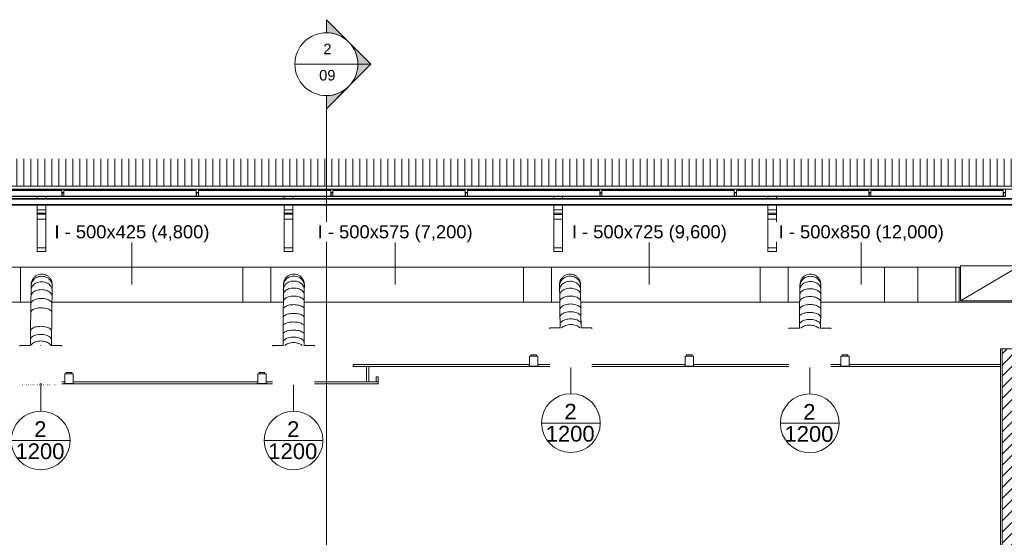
# Model space of a CAD drawing. Header units: metres. Extents: x 4.1 to 64.5, y -1.6 to 14.4.
# Tile 57 of 84: x 18.6 to 32.7, y 5.9 to 13.3. Entities that reach past the tile are written whole.
import ezdxf

# ---------------------------------------------------------------- set-up
doc = ezdxf.new("R2010")
doc.units = ezdxf.units.M
for name, color, linetype, lineweight in [('A-CLNG', 7, 'Continuous', 18), ('A-GENM', 7, 'Continuous', 18), ('A-GLAZ-CWMG', 7, 'Continuous', 18), ('A-ROOF', 7, 'Continuous', 18), ('A-ROOF-PATT', 7, 'Continuous', 18), ('A-WALL', 7, 'Continuous', 18), ('A-WALL-PATT', 7, 'Continuous', 18), ('DUTOS', 7, 'Continuous', 18), ('E-LITE-EQPM', 7, 'Continuous', 18), ('FLEXIVEIS', 7, 'Continuous', 18), ('G-ANNO-SYMB', 7, 'Continuous', 9), ('G-IMPT', 7, 'Continuous', 18), ('I-WALL', 7, 'Continuous', 18), ('M-HVAC-DUCT', 7, 'Continuous', 18), ('M-HVAC-DUCT-ANNO', 7, 'Continuous', 18)]:
    doc.layers.add(name, color=color, linetype=linetype, lineweight=lineweight)
doc.layers.add('M-HVAC-CDFF-IDEN', color=1, linetype='Continuous', lineweight=9, true_color=0xff0000)
doc.layers.add('M-HVAC-DUCT-IDEN', color=1, linetype='Continuous', lineweight=9, true_color=0xff0000)
doc.styles.add('Arial', font='arial.ttf', dxfattribs={"height": 0.15})
doc.styles.add('Arial_1', font='arial.ttf', dxfattribs={"height": 0.225})
doc.styles.add('Arial_2', font='arial.ttf', dxfattribs={"height": 0.1875})

# ---------------------------------------------------------------- blocks, each defined once
blk = doc.blocks.new('Modelos genéricos 24 - Modelos genéricos 2-6876269-Corte 4')
at = {"layer": 'A-GENM'}
for p, q in [((18.889, 10.872), (18.889, 10.886)), ((19.015, 10.886), (19.015, 10.872)), ((22.417, 10.872), (22.417, 10.886)), ((22.544, 10.886), (22.544, 10.872)), ((26.267, 10.872), (26.267, 10.886)), ((26.394, 10.886), (26.394, 10.872)), ((29.323, 10.872), (29.323, 10.886)), ((29.449, 10.886), (29.449, 10.872)), ((18.889, 10.751), (18.889, 10.779)), ((19.015, 10.779), (19.015, 10.751)), ((22.417, 10.751), (22.417, 10.779)), ((22.544, 10.779), (22.544, 10.751)), ((26.267, 10.751), (26.267, 10.779)), ((26.394, 10.779), (26.394, 10.751)), ((29.323, 10.751), (29.323, 10.779)), ((29.449, 10.779), (29.449, 10.751)), ((18.889, 10.59), (18.889, 10.658)), ((18.889, 10.59), (18.889, 10.539)), ((19.015, 10.59), (18.889, 10.59)), ((19.015, 10.658), (19.015, 10.59)), ((19.015, 10.539), (19.015, 10.59)), ((22.417, 10.59), (22.417, 10.658)), ((22.417, 10.59), (22.417, 10.539)), ((22.544, 10.59), (22.417, 10.59)), ((22.544, 10.658), (22.544, 10.59)), ((22.544, 10.539), (22.544, 10.59)), ((26.267, 10.59), (26.267, 10.658)), ((26.267, 10.59), (26.267, 10.539)), ((26.394, 10.59), (26.267, 10.59)), ((26.394, 10.658), (26.394, 10.59)), ((26.394, 10.539), (26.394, 10.59)), ((29.323, 10.59), (29.323, 10.658)), ((29.323, 10.59), (29.323, 10.539)), ((29.449, 10.59), (29.323, 10.59)), ((29.449, 10.658), (29.449, 10.59)), ((29.449, 10.539), (29.449, 10.59)), ((18.889, 10.539), (19.015, 10.539)), ((18.889, 10.525), (18.889, 10.539)), ((18.889, 10.525), (18.889, 10.454)), ((19.015, 10.525), (18.889, 10.525)), ((18.889, 10.454), (19.015, 10.454)), ((18.889, 10.045), (18.889, 10.454)), ((19.015, 10.539), (19.015, 10.525)), ((19.015, 10.454), (19.015, 10.525)), ((19.015, 10.454), (19.015, 10.045)), ((22.417, 10.539), (22.544, 10.539)), ((22.417, 10.525), (22.417, 10.539)), ((22.417, 10.525), (22.417, 10.454)), ((22.544, 10.525), (22.417, 10.525)), ((22.417, 10.454), (22.544, 10.454)), ((22.417, 10.045), (22.417, 10.454)), ((22.544, 10.539), (22.544, 10.525)), ((22.544, 10.454), (22.544, 10.525)), ((22.544, 10.454), (22.544, 10.045)), ((26.267, 10.539), (26.394, 10.539)), ((26.267, 10.524), (26.267, 10.539)), ((26.267, 10.524), (26.267, 10.454)), ((26.394, 10.524), (26.267, 10.524)), ((26.267, 10.454), (26.394, 10.454)), ((26.267, 10.045), (26.267, 10.454)), ((26.394, 10.539), (26.394, 10.524)), ((26.394, 10.454), (26.394, 10.524)), ((26.394, 10.454), (26.394, 10.045)), ((29.323, 10.539), (29.449, 10.539)), ((29.323, 10.524), (29.323, 10.539)), ((29.323, 10.524), (29.323, 10.454)), ((29.449, 10.524), (29.323, 10.524)), ((29.323, 10.454), (29.449, 10.454)), ((29.323, 10.045), (29.323, 10.454)), ((29.449, 10.539), (29.449, 10.524)), ((29.449, 10.454), (29.449, 10.524)), ((29.449, 10.454), (29.449, 10.045)), ((18.889, 10.045), (18.889, 9.995)), ((19.015, 10.045), (18.889, 10.045)), ((18.889, 9.995), (19.015, 9.995)), ((19.015, 9.995), (19.015, 10.045)), ((22.417, 10.045), (22.417, 9.995)), ((22.544, 10.045), (22.417, 10.045)), ((22.417, 9.995), (22.544, 9.995)), ((22.544, 9.995), (22.544, 10.045)), ((26.267, 10.045), (26.267, 9.995)), ((26.394, 10.045), (26.267, 10.045)), ((26.267, 9.995), (26.394, 9.995)), ((26.394, 9.995), (26.394, 10.045)), ((29.323, 10.045), (29.323, 9.995)), ((29.449, 10.045), (29.323, 10.045)), ((29.323, 9.995), (29.449, 9.995)), ((29.449, 9.995), (29.449, 10.045))]:
    blk.add_line(p, q, dxfattribs=at)
blk = doc.blocks.new('Montante retangular - U 90x35x5-8306106-Corte 4')
at = {"layer": 'A-GLAZ-CWMG'}
for p, q in [((11.559, 10.751), (34.638, 10.751)), ((34.638, 10.747), (11.559, 10.747)), ((34.638, 10.742), (11.559, 10.742)), ((34.638, 10.666), (11.559, 10.666)), ((34.638, 10.663), (11.559, 10.663)), ((34.638, 10.658), (11.559, 10.658))]:
    blk.add_line(p, q, dxfattribs=at)
blk = doc.blocks.new('Montante retangular - U 90x35x5-V12-Corte 4')
at = {"layer": 'A-GLAZ-CWMG'}
for p, q in [((17.351, 10.872), (19.242, 10.872)), ((19.242, 10.868), (17.351, 10.868)), ((19.242, 10.863), (17.351, 10.863)), ((19.272, 10.872), (21.163, 10.872)), ((21.163, 10.868), (19.272, 10.868)), ((21.163, 10.863), (19.272, 10.863)), ((21.193, 10.872), (23.084, 10.872)), ((23.084, 10.868), (21.193, 10.868)), ((23.084, 10.863), (21.193, 10.863)), ((23.114, 10.872), (25.004, 10.872)), ((25.004, 10.868), (23.114, 10.868)), ((25.004, 10.863), (23.114, 10.863)), ((25.034, 10.872), (26.925, 10.872)), ((26.925, 10.868), (25.034, 10.868)), ((26.925, 10.863), (25.034, 10.863)), ((26.955, 10.872), (28.846, 10.872)), ((28.846, 10.868), (26.955, 10.868)), ((28.846, 10.863), (26.955, 10.863)), ((28.876, 10.872), (30.767, 10.872)), ((30.767, 10.868), (28.876, 10.868)), ((30.767, 10.863), (28.876, 10.863)), ((30.797, 10.872), (32.687, 10.872)), ((32.687, 10.868), (30.797, 10.868)), ((32.687, 10.863), (30.797, 10.863)), ((19.242, 10.786), (17.351, 10.786)), ((19.242, 10.783), (17.351, 10.783)), ((19.242, 10.779), (17.351, 10.779)), ((21.163, 10.786), (19.272, 10.786)), ((21.163, 10.783), (19.272, 10.783)), ((21.163, 10.779), (19.272, 10.779)), ((23.084, 10.786), (21.193, 10.786)), ((23.084, 10.783), (21.193, 10.783)), ((23.084, 10.779), (21.193, 10.779)), ((25.004, 10.786), (23.113, 10.786)), ((25.004, 10.783), (23.114, 10.783)), ((25.004, 10.779), (23.114, 10.779)), ((26.925, 10.786), (25.034, 10.786)), ((26.925, 10.783), (25.034, 10.783)), ((26.925, 10.779), (25.034, 10.779)), ((28.846, 10.786), (26.955, 10.786)), ((28.846, 10.783), (26.955, 10.783)), ((28.846, 10.779), (26.955, 10.779)), ((30.767, 10.786), (28.876, 10.786)), ((30.767, 10.783), (28.876, 10.783)), ((30.767, 10.779), (28.876, 10.779)), ((32.687, 10.786), (30.797, 10.786)), ((32.687, 10.783), (30.797, 10.783)), ((32.687, 10.779), (30.797, 10.779))]:
    blk.add_line(p, q, dxfattribs=at)
blk = doc.blocks.new('Rectangular Mullion - 50 x 150mm-7871058-Corte 4')
at = {"layer": 'A-GLAZ-CWMG'}
for p, q in [((13.48, 10.886), (13.48, 10.838)), ((13.51, 10.838), (13.48, 10.838)), ((13.48, 10.838), (13.48, 10.778)), ((13.485, 10.783), (13.485, 10.833)), ((13.485, 10.833), (13.51, 10.833)), ((13.51, 10.838), (13.51, 10.886)), ((13.51, 10.833), (13.51, 10.838)), ((13.51, 10.783), (13.51, 10.833)), ((13.48, 10.778), (13.51, 10.778)), ((13.51, 10.783), (13.485, 10.783)), ((13.51, 10.778), (13.51, 10.783))]:
    blk.add_line(p, q, dxfattribs=at)
blk = doc.blocks.new('Light_-_LED_Recessed_fixture_-_Double_19510 - Light_-_LED_Recessed_fixture_-_Double_19510-V16-Corte 4')
at = {"layer": 'E-LITE-EQPM'}
for p, q in [((28.144, 8.495), (28.264, 8.495)), ((28.144, 8.355), (28.144, 8.495)), ((28.164, 8.515), (28.244, 8.515)), ((28.164, 8.495), (28.164, 8.515)), ((28.244, 8.495), (28.244, 8.515)), ((28.264, 8.355), (28.264, 8.495)), ((28.129, 8.355), (28.279, 8.355)), ((28.129, 8.355), (28.129, 8.35)), ((28.279, 8.35), (28.129, 8.35)), ((28.279, 8.35), (28.279, 8.355))]:
    blk.add_line(p, q, dxfattribs=at)
blk = doc.blocks.new('4 GRE - ESCOLA DE CINEMA E AUDIOVISUAL CINE REX R07_rvt-1-Corte 4')
at = {"layer": 'A-ROOF-PATT', "true_color": 0x808080}
h = blk.add_hatch(dxfattribs=at)
h.set_pattern_fill('FP_9', color=8, style=0, pattern_type=2)
h.set_pattern_definition([(90, (0, 17.473), (-0.1, 6e-18), [])])
h.paths.add_polyline_path([(25.797, 10.927), (34.462, 10.927), (34.462, 11.32), (11.756, 11.32), (11.756, 10.995), (11.559, 10.995), (11.559, 10.927), (24.656, 10.927)])
h.paths.add_polyline_path([(34.659, 10.927), (34.659, 10.939), (34.462, 10.939), (34.462, 10.927), (34.641, 10.927)])
at = {"layer": 'A-WALL-PATT', "true_color": 0x808080}
h = blk.add_hatch(dxfattribs=at)
h.set_pattern_fill('FP_1', color=8, style=0, pattern_type=2)
h.set_pattern_definition([(50, (22.374, 6.504), (0.546555, -0.047815), [0.05715, -0.62865]), (355, (22.374, 6.504), (-0.105728, 0.573166), [0.04572, -0.50292]), (100.451, (22.42, 6.5), (0.440828, 0.52535), [0.04857, -0.53427]), (46.184, (22.374, 6.656), (0.813237, -0.12613), [0.08572, -0.94297]), (96.636, (22.442, 6.646), (0.71221, 0.742287), [0.07286, -0.80141]), (351.184, (22.374, 6.656), (0.712217, 0.742274), [0.06858, -0.75438]), (21, (22.45, 6.618), (0.454846, -0.306795), [0.05715, -0.62865]), (326, (22.45, 6.618), (0.185405, 0.55256), [0.04572, -0.50292]), (71.451, (22.488, 6.593), (0.64025, 0.245763), [0.04857, -0.53427]), (37.5, (22.374, 6.504), (0.009261, 0.2536672), [0.02515, -0.47168, 0.02515, -0.48539, -0.50482]), (37.5, (22.374, 6.504), (0.009261, 0.2536672), [-1.007, 0.02515, -0.47968]), (7.5, (22.374, 6.504), (0.200456, 0.300546), [0.02515, -0.26594, 0.02515, -0.46025, -0.1924]), (7.5, (22.374, 6.504), (0.200456, 0.300546), [-0.77648, 0.02515, -0.16726]), (327.5, (22.204, 6.504), (0.4067682, -0.0171882), [0.02515, -0.16535, 0.02515, -0.56921, -0.78867]), (327.5, (22.204, 6.504), (0.4067682, -0.0171882), [-0.78486, 0.02515, -0.76352]), (317.5, (22.128, 6.504), (0.444383, 0.076279), [0.02515, -0.2225, 0.02515, -0.36957, -0.56007]), (317.5, (22.128, 6.504), (0.444383, 0.076279), [-0.64237, 0.02515, -0.53492])])
h.paths.add_polyline_path([(32.647, -1.23), (32.65, -1.23), (32.65, 8.6), (32.647, 8.6), (32.647, -0.702)])
h = blk.add_hatch(dxfattribs=at)
h.set_pattern_fill('FP_3', color=8, style=0, pattern_type=2)
h.set_pattern_definition([(45, (22.374, 6.504), (-0.0795495, 0.0795495), [])])
h.paths.add_polyline_path([(32.672, -1.23), (33.122, -1.23), (33.122, 8.6), (32.672, 8.6), (32.672, -0.702)])
at = {"layer": 'A-CLNG'}
for p, q in [((25.923, 8.38), (23.402, 8.38)), ((23.402, 8.38), (23.402, 8.35)), ((23.402, 8.35), (25.908, 8.35)), ((26.213, 8.38), (26.043, 8.38)), ((26.058, 8.35), (26.213, 8.35)), ((28.144, 8.38), (26.813, 8.38)), ((26.813, 8.35), (28.129, 8.35)), ((29.623, 8.38), (28.264, 8.38)), ((28.279, 8.35), (29.623, 8.35)), ((30.366, 8.38), (30.223, 8.38)), ((30.223, 8.35), (30.351, 8.35)), ((32.647, 8.38), (30.486, 8.38)), ((30.501, 8.35), (32.647, 8.35)), ((32.647, 8.35), (32.647, 8.38)), ((19.286, 8.13), (19.241, 8.13)), ((19.241, 8.1), (19.271, 8.1)), ((22.041, 8.13), (19.406, 8.13)), ((19.421, 8.1), (22.026, 8.1)), ((22.252, 8.13), (22.161, 8.13)), ((22.176, 8.1), (22.252, 8.1)), ((23.761, 8.13), (22.852, 8.13)), ((22.852, 8.1), (23.761, 8.1)), ((23.761, 8.1), (23.761, 8.13))]:
    blk.add_line(p, q, dxfattribs=at)
at = {"layer": 'A-ROOF'}
for p, q in [((34.67, 10.927), (11.559, 10.927)), ((11.559, 10.886), (34.67, 10.886))]:
    blk.add_line(p, q, dxfattribs=at)
at = {"layer": 'A-WALL'}
for p, q in [((33.147, 8.6), (32.647, 8.6)), ((32.647, 8.6), (32.647, -1.23)), ((32.65, -1.23), (32.65, 8.6)), ((32.672, -1.23), (32.672, 8.6))]:
    blk.add_line(p, q, dxfattribs=at)
at = {"layer": 'I-WALL'}
for p, q in [((23.596, 8.35), (23.596, 8.13)), ((23.626, 8.35), (23.596, 8.35)), ((23.626, 8.13), (23.626, 8.35)), ((23.731, 8.2), (23.731, 8.13)), ((23.761, 8.2), (23.731, 8.2)), ((23.761, 8.13), (23.761, 8.2)), ((23.596, 8.13), (23.626, 8.13)), ((23.731, 8.13), (23.761, 8.13))]:
    blk.add_line(p, q, dxfattribs=at)
at = {"layer": 'A-GENM', "lineweight": 18}
blk.add_blockref('Modelos genéricos 24 - Modelos genéricos 2-6876269-Corte 4', (0, 0), dxfattribs=at)
at = {"layer": 'A-GLAZ-CWMG', "lineweight": 18}
for name, p in [('Montante retangular - U 90x35x5-V12-Corte 4', (0, 0)), ('Rectangular Mullion - 50 x 150mm-7871058-Corte 4', (5.762, 0)), ('Rectangular Mullion - 50 x 150mm-7871058-Corte 4', (7.683, 0)), ('Rectangular Mullion - 50 x 150mm-7871058-Corte 4', (9.604, 0)), ('Rectangular Mullion - 50 x 150mm-7871058-Corte 4', (11.525, 0)), ('Rectangular Mullion - 50 x 150mm-7871058-Corte 4', (13.445, 0)), ('Rectangular Mullion - 50 x 150mm-7871058-Corte 4', (15.366, 0)), ('Rectangular Mullion - 50 x 150mm-7871058-Corte 4', (17.287, 0)), ('Rectangular Mullion - 50 x 150mm-7871058-Corte 4', (19.208, 0)), ('Montante retangular - U 90x35x5-8306106-Corte 4', (0, 0))]:
    blk.add_blockref(name, p, dxfattribs=at)
at = {"layer": 'E-LITE-EQPM', "lineweight": 18}
for p in [(-2.222, 0), (0, 0), (2.222, 0), (-8.858, -0.25), (-6.104, -0.25)]:
    blk.add_blockref('Light_-_LED_Recessed_fixture_-_Double_19510 - Light_-_LED_Recessed_fixture_-_Double_19510-V16-Corte 4', p, dxfattribs=at)
blk = doc.blocks.new('VD-HM 600 - TROX_VD-H_600_dxf_QMODEL_ea4a9665_03a1_4a21_9de9_3bffcf8ca7c3-806091-Corte 4')
at = {"layer": 'G-IMPT', "color": 1, "true_color": 0xff0000}
for p, q in [((15.381, 8.4), (15.381, 8.41)), ((15.381, 8.41), (15.534, 8.41)), ((15.834, 8.41), (15.981, 8.41)), ((15.981, 8.41), (15.981, 8.4))]:
    blk.add_line(p, q, dxfattribs=at)
blk = doc.blocks.new('VD-HM 600 - TROX_VD-H_600_dxf-806090-Corte 4')
blk.add_blockref('VD-HM 600 - TROX_VD-H_600_dxf_QMODEL_ea4a9665_03a1_4a21_9de9_3bffcf8ca7c3-806091-Corte 4', (0, 0))
blk = doc.blocks.new('VD-HM 600 - VD-HM 600-827827-Corte 4')
blk.add_blockref('VD-HM 600 - TROX_VD-H_600_dxf-806090-Corte 4', (0, 0))
blk = doc.blocks.new('VD-HM 600 - TROX_VD-H_600_dxf_QMODEL_ea4a9665_03a1_4a21_9de9_3bffcf8ca7c3-V30-Corte 4')
at = {"layer": 'G-IMPT', "color": 1, "true_color": 0xff0000}
for p, q in [((18.682, 8.088), (18.685, 8.086)), ((18.682, 8.088), (18.685, 8.086)), ((18.709, 8.088), (18.712, 8.086)), ((18.709, 8.088), (18.712, 8.086)), ((18.736, 8.088), (18.739, 8.086)), ((18.736, 8.088), (18.739, 8.086)), ((18.763, 8.088), (18.766, 8.086)), ((18.763, 8.088), (18.766, 8.086)), ((18.79, 8.088), (18.793, 8.086)), ((18.79, 8.088), (18.793, 8.086)), ((18.817, 8.088), (18.82, 8.086)), ((18.817, 8.088), (18.82, 8.086)), ((18.844, 8.088), (18.847, 8.086)), ((18.844, 8.088), (18.847, 8.086)), ((18.871, 8.088), (18.874, 8.086)), ((18.871, 8.088), (18.874, 8.086)), ((18.898, 8.088), (18.901, 8.086)), ((18.898, 8.088), (18.901, 8.086)), ((18.925, 8.088), (18.928, 8.086)), ((18.925, 8.088), (18.928, 8.086)), ((18.931, 8.1), (18.951, 8.1)), ((18.951, 8.1), (18.931, 8.1)), ((18.931, 8.1), (18.951, 8.1)), ((18.931, 8.1), (18.951, 8.1)), ((18.931, 8.1), (18.951, 8.1)), ((18.931, 8.1), (18.951, 8.1)), ((18.955, 8.086), (18.957, 8.088)), ((18.955, 8.086), (18.957, 8.088)), ((18.982, 8.086), (18.984, 8.088)), ((18.982, 8.086), (18.984, 8.088)), ((19.009, 8.086), (19.011, 8.088)), ((19.009, 8.086), (19.011, 8.088)), ((19.036, 8.086), (19.038, 8.088)), ((19.036, 8.086), (19.038, 8.088)), ((19.063, 8.086), (19.065, 8.088)), ((19.063, 8.086), (19.065, 8.088)), ((19.09, 8.086), (19.092, 8.088)), ((19.09, 8.086), (19.092, 8.088)), ((19.117, 8.086), (19.119, 8.088)), ((19.117, 8.086), (19.119, 8.088)), ((19.144, 8.086), (19.146, 8.088)), ((19.144, 8.086), (19.146, 8.088)), ((19.171, 8.086), (19.173, 8.088)), ((19.171, 8.086), (19.173, 8.088)), ((19.198, 8.086), (19.2, 8.088)), ((19.198, 8.086), (19.2, 8.088))]:
    blk.add_line(p, q, dxfattribs=at)
blk = doc.blocks.new('VD-HM 600 - TROX_VD-H_600_dxf-V31-Corte 4')
blk.add_blockref('VD-HM 600 - TROX_VD-H_600_dxf_QMODEL_ea4a9665_03a1_4a21_9de9_3bffcf8ca7c3-V30-Corte 4', (0, 0))
blk = doc.blocks.new('VD-HM 600 - VD-HM 600-V32-Corte 4')
blk.add_blockref('VD-HM 600 - TROX_VD-H_600_dxf-V31-Corte 4', (0, 0))
blk = doc.blocks.new('M_Rectangular Transition - L - 400 mm _L_-873464-Corte 4')
at = {"layer": 'M-HVAC-DUCT', "color": 4, "true_color": 0x00ffff}
for p, q in [((21.829, 9.27), (21.829, 9.77)), ((22.229, 9.77), (21.829, 9.77)), ((22.229, 9.77), (22.229, 9.27)), ((21.829, 9.27), (22.229, 9.27))]:
    blk.add_line(p, q, dxfattribs=at)
blk = doc.blocks.new('M_Rectangular Transition - L - 400 mm _L_-827876-Corte 4')
at = {"layer": 'M-HVAC-DUCT', "color": 4, "true_color": 0x00ffff}
for p, q in [((26.237, 9.77), (25.837, 9.77)), ((25.837, 9.27), (25.837, 9.77)), ((26.237, 9.77), (26.237, 9.27)), ((26.237, 9.27), (25.837, 9.27))]:
    blk.add_line(p, q, dxfattribs=at)
blk = doc.blocks.new('M_Rectangular Transition - L - 400 mm _L_-832431-Corte 4')
at = {"layer": 'M-HVAC-DUCT', "color": 4, "true_color": 0x00ffff}
for p, q in [((29.217, 9.27), (29.217, 9.77)), ((29.617, 9.77), (29.217, 9.77)), ((29.617, 9.77), (29.617, 9.27)), ((29.217, 9.27), (29.617, 9.27))]:
    blk.add_line(p, q, dxfattribs=at)
blk = doc.blocks.new('M_Rectangular Transition - L - 400 mm _L_-827856-Corte 4')
at = {"layer": 'M-HVAC-DUCT', "color": 4, "true_color": 0x00ffff}
for p, q in [((18.653, 9.77), (18.253, 9.77)), ((18.253, 9.27), (18.253, 9.77)), ((18.653, 9.77), (18.653, 9.27)), ((18.653, 9.27), (18.253, 9.27))]:
    blk.add_line(p, q, dxfattribs=at)
blk = doc.blocks.new('BTS vanes - 1 Splitter Vanes-874874-Corte 4')
at = {"layer": 'M-HVAC-DUCT', "color": 4, "true_color": 0x00ffff}
for p, q in [((30.992, 9.27), (30.992, 9.77)), ((30.992, 9.77), (31.467, 9.77)), ((31.467, 9.77), (31.467, 9.27)), ((30.992, 9.27), (31.467, 9.27))]:
    blk.add_line(p, q, dxfattribs=at)
blk = doc.blocks.new('BTS vanes - 1 Splitter Vanes-V33-Corte 4')
at = {"layer": 'M-HVAC-DUCT', "color": 4, "true_color": 0x00ffff}
for p, q in [((32.01, 9.27), (32.01, 9.77)), ((32.06, 9.77), (32.01, 9.77)), ((32.01, 9.27), (32.01, 9.77)), ((32.06, 9.77), (32.01, 9.77)), ((32.06, 9.77), (32.06, 9.27)), ((32.06, 9.77), (32.06, 9.27)), ((32.01, 9.27), (32.06, 9.27)), ((32.01, 9.27), (32.06, 9.27))]:
    blk.add_line(p, q, dxfattribs=at)
blk = doc.blocks.new('Corte - M_Cabeça do corte - Preenchido-1049-Corte 4')
at = {"layer": 'G-ANNO-SYMB'}
h = blk.add_hatch(color=256, dxfattribs=at)
edge = h.paths.add_edge_path()
edge.add_line((23.021, 13.307), (23.339, 12.989))
edge.add_arc((23.021, 12.671), 0.45, 45, 90)
edge.add_line((23.021, 13.121), (23.021, 13.307))
h = blk.add_hatch(color=256, dxfattribs=at)
edge = h.paths.add_edge_path()
edge.add_line((23.658, 12.671), (23.471, 12.671))
edge.add_arc((23.021, 12.671), 0.45, 360, 405)
edge.add_line((23.339, 12.989), (23.658, 12.671))
h = blk.add_hatch(color=256, dxfattribs=at)
edge = h.paths.add_edge_path()
edge.add_line((23.658, 12.671), (23.339, 12.353))
edge.add_arc((23.021, 12.671), 0.45, 315, 360)
edge.add_line((23.471, 12.671), (23.658, 12.671))
h = blk.add_hatch(color=256, dxfattribs=at)
edge = h.paths.add_edge_path()
edge.add_line((23.021, 12.035), (23.021, 12.221))
edge.add_arc((23.021, 12.671), 0.45, 270, 315)
edge.add_line((23.339, 12.353), (23.021, 12.035))
for p, q in [((23.658, 12.671), (23.021, 13.307)), ((23.021, 13.121), (23.021, 13.307)), ((23.021, 13.307), (23.021, 13.121)), ((23.339, 12.989), (23.021, 13.307)), ((23.658, 12.671), (23.339, 12.989)), ((23.658, 12.671), (23.021, 12.035)), ((23.339, 12.353), (23.658, 12.671)), ((23.471, 12.671), (23.658, 12.671)), ((23.658, 12.671), (23.471, 12.671)), ((23.021, 12.035), (23.339, 12.353)), ((23.021, 12.221), (23.021, 12.035)), ((23.021, 12.221), (23.021, 12.035))]:
    blk.add_line(p, q, dxfattribs=at)
for start, end in [(90, 270), (270, 90), (45, 90), (360, 45), (315, 360), (270, 315)]:
    blk.add_arc((23.021, 12.671), 0.45, start, end, dxfattribs=at)
blk = doc.blocks.new('M_Identificador de terminal de ar_BTS - Em caixas-852561-Corte 4')
at = {"layer": 'M-HVAC-CDFF-IDEN'}
blk.add_line((9.816, 2.206), (10.656, 2.206), dxfattribs=at)
blk.add_circle((10.236, 2.206), 0.42, dxfattribs=at)

msp = doc.modelspace()

# ---------------------------------------------------------------- linework, layer by layer
at = {"layer": 'DUTOS', "color": 4, "true_color": 0x00ffff}
for p, q in [((18.653, 9.27), (18.653, 9.77)), ((21.829, 9.77), (18.653, 9.77)), ((21.829, 9.77), (21.829, 9.27)), ((22.229, 9.27), (22.229, 9.77)), ((25.837, 9.77), (22.229, 9.77)), ((25.837, 9.77), (25.837, 9.27)), ((26.237, 9.27), (26.237, 9.77)), ((29.217, 9.77), (26.237, 9.77)), ((29.217, 9.77), (29.217, 9.27)), ((29.617, 9.27), (29.617, 9.77)), ((30.992, 9.77), (29.617, 9.77)), ((30.992, 9.77), (30.992, 9.27)), ((31.467, 9.27), (31.467, 9.77)), ((32.01, 9.77), (31.467, 9.77)), ((32.01, 9.77), (32.01, 9.27)), ((32.06, 9.27), (32.06, 9.77)), ((32.076, 9.77), (32.06, 9.77)), ((18.803, 9.27), (18.653, 9.27)), ((21.829, 9.27), (19.103, 9.27)), ((22.406, 9.27), (22.229, 9.27)), ((25.837, 9.27), (22.706, 9.27)), ((26.354, 9.27), (26.237, 9.27)), ((29.217, 9.27), (26.654, 9.27)), ((29.781, 9.27), (29.617, 9.27)), ((30.992, 9.27), (30.081, 9.27)), ((32.01, 9.27), (31.467, 9.27)), ((34.016, 9.27), (32.06, 9.27))]:
    msp.add_line(p, q, dxfattribs=at)
at = {"layer": 'FLEXIVEIS', "color": 4, "true_color": 0x00ffff}
for p, q in [((18.806, 9.522), (18.797, 8.856)), ((19.104, 9.351), (19.105, 9.439)), ((19.105, 9.439), (19.106, 9.497)), ((19.106, 9.497), (19.106, 9.518)), ((22.407, 9.521), (22.404, 8.925)), ((22.706, 9.451), (22.707, 9.501)), ((22.706, 9.375), (22.706, 9.451)), ((22.707, 9.501), (22.707, 9.519)), ((26.351, 9.518), (26.351, 9.499)), ((26.351, 9.499), (26.352, 9.447)), ((26.352, 9.447), (26.353, 9.369)), ((26.657, 9.058), (26.651, 9.522)), ((29.784, 9.522), (29.778, 9.056)), ((30.082, 9.368), (30.083, 9.446)), ((30.083, 9.446), (30.084, 9.499)), ((30.084, 9.499), (30.084, 9.518)), ((19.102, 9.241), (19.104, 9.351)), ((22.706, 9.278), (22.706, 9.375)), ((26.353, 9.369), (26.354, 9.272)), ((30.081, 9.271), (30.082, 9.368)), ((19.1, 9.116), (19.102, 9.241)), ((22.705, 9.167), (22.706, 9.278)), ((22.705, 9.047), (22.705, 9.167)), ((26.354, 9.272), (26.356, 9.165)), ((26.356, 9.165), (26.36, 8.9)), ((30.076, 8.896), (30.08, 9.163)), ((30.08, 9.163), (30.081, 9.271)), ((19.094, 8.65), (19.1, 9.116)), ((22.703, 8.65), (22.705, 9.047)), ((26.659, 8.95), (26.657, 9.058)), ((29.778, 9.056), (29.777, 8.948)), ((22.404, 8.925), (22.404, 8.805)), ((26.66, 8.9), (26.659, 8.95)), ((29.777, 8.948), (29.776, 8.896)), ((18.795, 8.731), (18.794, 8.65)), ((18.797, 8.856), (18.795, 8.731)), ((22.404, 8.805), (22.403, 8.694)), ((22.403, 8.694), (22.403, 8.65))]:
    msp.add_line(p, q, dxfattribs=at)
for points in [[(18.956, 9.67), (18.943, 9.67), (18.917, 9.667), (18.88, 9.651), (18.849, 9.627), (18.825, 9.596), (18.809, 9.559), (18.806, 9.533), (18.806, 9.52)], [(19.106, 9.52), (19.106, 9.533), (19.103, 9.559), (19.087, 9.596), (19.063, 9.627), (19.032, 9.651), (18.995, 9.667), (18.969, 9.67), (18.956, 9.67)], [(19.106, 9.499), (19.106, 9.511), (19.102, 9.536), (19.087, 9.57), (19.063, 9.599), (19.031, 9.622), (18.995, 9.636), (18.969, 9.639), (18.956, 9.639)], [(22.556, 9.571), (22.543, 9.571), (22.517, 9.569), (22.481, 9.557), (22.449, 9.538), (22.425, 9.513), (22.41, 9.483), (22.406, 9.463), (22.406, 9.452)], [(22.557, 9.67), (22.544, 9.67), (22.518, 9.667), (22.481, 9.651), (22.45, 9.627), (22.425, 9.596), (22.41, 9.559), (22.407, 9.533), (22.407, 9.52)], [(22.557, 9.643), (22.544, 9.643), (22.517, 9.64), (22.481, 9.625), (22.449, 9.603), (22.425, 9.573), (22.41, 9.539), (22.407, 9.514), (22.407, 9.502)], [(22.706, 9.452), (22.706, 9.462), (22.703, 9.483), (22.688, 9.512), (22.664, 9.537), (22.632, 9.557), (22.596, 9.569), (22.569, 9.571), (22.556, 9.571)], [(22.707, 9.52), (22.707, 9.533), (22.703, 9.559), (22.688, 9.596), (22.664, 9.627), (22.633, 9.651), (22.596, 9.667), (22.57, 9.67), (22.557, 9.67)], [(22.707, 9.502), (22.707, 9.514), (22.703, 9.539), (22.688, 9.573), (22.664, 9.603), (22.633, 9.625), (22.596, 9.64), (22.57, 9.643), (22.557, 9.643)], [(26.501, 9.67), (26.488, 9.67), (26.461, 9.667), (26.425, 9.651), (26.393, 9.627), (26.369, 9.596), (26.354, 9.559), (26.351, 9.533), (26.351, 9.52)], [(26.501, 9.641), (26.488, 9.641), (26.462, 9.637), (26.425, 9.623), (26.394, 9.601), (26.37, 9.571), (26.354, 9.537), (26.351, 9.513), (26.351, 9.501)], [(26.502, 9.568), (26.489, 9.567), (26.463, 9.565), (26.426, 9.553), (26.395, 9.533), (26.371, 9.508), (26.355, 9.479), (26.352, 9.459), (26.352, 9.448)], [(26.651, 9.52), (26.651, 9.533), (26.647, 9.559), (26.632, 9.596), (26.608, 9.627), (26.577, 9.651), (26.54, 9.667), (26.514, 9.67), (26.501, 9.67)], [(26.651, 9.501), (26.651, 9.513), (26.648, 9.538), (26.632, 9.572), (26.608, 9.601), (26.577, 9.623), (26.54, 9.637), (26.514, 9.641), (26.501, 9.641)], [(26.652, 9.449), (26.652, 9.46), (26.648, 9.48), (26.633, 9.509), (26.609, 9.534), (26.578, 9.553), (26.541, 9.565), (26.515, 9.568), (26.502, 9.568)], [(29.933, 9.564), (29.92, 9.564), (29.894, 9.561), (29.857, 9.55), (29.826, 9.531), (29.802, 9.507), (29.787, 9.479), (29.783, 9.459), (29.783, 9.449)], [(29.934, 9.67), (29.921, 9.67), (29.895, 9.667), (29.859, 9.651), (29.827, 9.627), (29.803, 9.596), (29.788, 9.559), (29.784, 9.533), (29.784, 9.52)], [(29.934, 9.639), (29.921, 9.639), (29.895, 9.636), (29.858, 9.622), (29.827, 9.6), (29.803, 9.571), (29.788, 9.537), (29.784, 9.513), (29.784, 9.501)], [(30.083, 9.448), (30.083, 9.458), (30.08, 9.478), (30.065, 9.506), (30.04, 9.531), (30.009, 9.549), (29.972, 9.561), (29.946, 9.564), (29.933, 9.564)], [(30.084, 9.52), (30.084, 9.533), (30.081, 9.559), (30.066, 9.596), (30.042, 9.627), (30.01, 9.651), (29.974, 9.667), (29.948, 9.67), (29.934, 9.67)], [(30.084, 9.501), (30.084, 9.513), (30.081, 9.537), (30.065, 9.571), (30.041, 9.6), (30.01, 9.622), (29.973, 9.636), (29.947, 9.639), (29.934, 9.639)], [(18.953, 9.448), (18.94, 9.448), (18.914, 9.446), (18.877, 9.437), (18.846, 9.422), (18.822, 9.402), (18.807, 9.379), (18.804, 9.362), (18.804, 9.354)], [(18.955, 9.56), (18.941, 9.56), (18.915, 9.557), (18.879, 9.545), (18.847, 9.526), (18.823, 9.501), (18.808, 9.472), (18.805, 9.452), (18.805, 9.441)], [(18.806, 9.501), (18.806, 9.5), (18.806, 9.5), (18.806, 9.499)], [(19.104, 9.352), (19.104, 9.361), (19.1, 9.377), (19.085, 9.401), (19.06, 9.421), (19.029, 9.436), (18.992, 9.446), (18.966, 9.448), (18.953, 9.448)], [(19.105, 9.44), (19.105, 9.451), (19.101, 9.472), (19.086, 9.501), (19.062, 9.525), (19.03, 9.545), (18.994, 9.557), (18.968, 9.559), (18.955, 9.56)], [(19.105, 9.439), (19.105, 9.439), (19.105, 9.44), (19.105, 9.44)], [(19.106, 9.518), (19.106, 9.519), (19.106, 9.519), (19.106, 9.52)], [(19.106, 9.497), (19.106, 9.498), (19.106, 9.498), (19.106, 9.499)], [(22.556, 9.471), (22.543, 9.471), (22.517, 9.469), (22.48, 9.459), (22.449, 9.444), (22.425, 9.424), (22.41, 9.401), (22.406, 9.384), (22.406, 9.376)], [(22.706, 9.375), (22.706, 9.384), (22.703, 9.4), (22.687, 9.424), (22.663, 9.444), (22.632, 9.459), (22.595, 9.469), (22.569, 9.471), (22.556, 9.471)], [(26.351, 9.52), (26.351, 9.519), (26.351, 9.519), (26.351, 9.518)], [(26.351, 9.501), (26.351, 9.5), (26.351, 9.499), (26.351, 9.499)], [(26.352, 9.448), (26.352, 9.448), (26.352, 9.447), (26.352, 9.447)], [(26.504, 9.468), (26.491, 9.468), (26.464, 9.465), (26.428, 9.455), (26.396, 9.44), (26.372, 9.419), (26.357, 9.395), (26.353, 9.378), (26.353, 9.37)], [(26.653, 9.372), (26.653, 9.38), (26.65, 9.397), (26.635, 9.42), (26.611, 9.441), (26.579, 9.456), (26.543, 9.466), (26.517, 9.468), (26.504, 9.468)], [(29.932, 9.462), (29.919, 9.462), (29.892, 9.46), (29.856, 9.451), (29.825, 9.436), (29.801, 9.417), (29.786, 9.395), (29.782, 9.379), (29.782, 9.371)], [(30.082, 9.369), (30.082, 9.377), (30.079, 9.393), (30.063, 9.416), (30.039, 9.435), (30.008, 9.45), (29.971, 9.46), (29.945, 9.462), (29.932, 9.462)], [(30.083, 9.446), (30.083, 9.447), (30.083, 9.447), (30.083, 9.448)], [(30.084, 9.518), (30.084, 9.519), (30.084, 9.519), (30.084, 9.52)], [(30.084, 9.499), (30.084, 9.499), (30.084, 9.5), (30.084, 9.501)], [(18.951, 9.322), (18.938, 9.322), (18.912, 9.32), (18.876, 9.313), (18.844, 9.3), (18.82, 9.284), (18.805, 9.265), (18.802, 9.251), (18.802, 9.244)], [(19.102, 9.242), (19.102, 9.249), (19.098, 9.263), (19.083, 9.282), (19.059, 9.299), (19.027, 9.312), (18.991, 9.32), (18.964, 9.322), (18.951, 9.322)], [(19.104, 9.351), (19.104, 9.352), (19.104, 9.352), (19.104, 9.352)], [(22.555, 9.356), (22.542, 9.356), (22.516, 9.354), (22.48, 9.347), (22.448, 9.334), (22.424, 9.318), (22.409, 9.3), (22.406, 9.286), (22.406, 9.279)], [(22.706, 9.279), (22.706, 9.285), (22.702, 9.299), (22.687, 9.318), (22.663, 9.334), (22.631, 9.346), (22.595, 9.354), (22.568, 9.356), (22.555, 9.356)], [(26.353, 9.37), (26.353, 9.369), (26.353, 9.369), (26.353, 9.369)], [(26.505, 9.357), (26.492, 9.357), (26.466, 9.355), (26.429, 9.346), (26.398, 9.333), (26.373, 9.315), (26.358, 9.295), (26.354, 9.281), (26.354, 9.273)], [(26.654, 9.275), (26.654, 9.283), (26.651, 9.297), (26.636, 9.317), (26.612, 9.334), (26.581, 9.347), (26.545, 9.355), (26.518, 9.357), (26.505, 9.357)], [(29.93, 9.35), (29.917, 9.35), (29.891, 9.348), (29.854, 9.341), (29.823, 9.329), (29.799, 9.313), (29.784, 9.294), (29.781, 9.281), (29.781, 9.274)], [(30.081, 9.272), (30.081, 9.279), (30.077, 9.292), (30.062, 9.311), (30.038, 9.327), (30.006, 9.34), (29.969, 9.348), (29.943, 9.35), (29.93, 9.35)], [(30.082, 9.368), (30.082, 9.368), (30.082, 9.369), (30.082, 9.369)], [(18.949, 9.188), (18.936, 9.188), (18.91, 9.187), (18.874, 9.18), (18.842, 9.169), (18.819, 9.155), (18.804, 9.138), (18.8, 9.126), (18.801, 9.12)], [(18.802, 9.244), (18.802, 9.245), (18.802, 9.245), (18.802, 9.245)], [(19.1, 9.117), (19.1, 9.123), (19.097, 9.136), (19.081, 9.153), (19.057, 9.167), (19.025, 9.179), (18.989, 9.186), (18.962, 9.188), (18.949, 9.188)], [(19.102, 9.241), (19.102, 9.242), (19.102, 9.242), (19.102, 9.242)], [(19.102, 9.242), (19.102, 9.242), (19.102, 9.242), (19.102, 9.241)], [(22.555, 9.234), (22.542, 9.234), (22.516, 9.232), (22.479, 9.226), (22.448, 9.215), (22.424, 9.202), (22.409, 9.185), (22.405, 9.174), (22.405, 9.168)], [(22.705, 9.167), (22.705, 9.173), (22.702, 9.185), (22.686, 9.201), (22.662, 9.215), (22.631, 9.225), (22.594, 9.232), (22.568, 9.234), (22.555, 9.234)], [(26.354, 9.273), (26.354, 9.273), (26.354, 9.273), (26.354, 9.272)], [(26.507, 9.243), (26.494, 9.243), (26.468, 9.241), (26.431, 9.233), (26.399, 9.22), (26.375, 9.204), (26.36, 9.186), (26.356, 9.172), (26.356, 9.166)], [(26.356, 9.166), (26.356, 9.165), (26.356, 9.165), (26.356, 9.165)], [(26.356, 9.165), (26.356, 9.165), (26.356, 9.165), (26.356, 9.166)], [(26.656, 9.168), (26.656, 9.175), (26.653, 9.188), (26.638, 9.206), (26.614, 9.222), (26.583, 9.234), (26.546, 9.241), (26.52, 9.243), (26.507, 9.243)], [(26.656, 9.169), (26.656, 9.169), (26.656, 9.168), (26.656, 9.168)], [(29.929, 9.235), (29.915, 9.235), (29.889, 9.234), (29.853, 9.227), (29.822, 9.216), (29.798, 9.201), (29.783, 9.185), (29.78, 9.172), (29.78, 9.166)], [(29.78, 9.166), (29.78, 9.167), (29.78, 9.167), (29.78, 9.167)], [(30.08, 9.164), (30.08, 9.17), (30.076, 9.182), (30.06, 9.2), (30.036, 9.214), (30.005, 9.226), (29.968, 9.233), (29.942, 9.235), (29.929, 9.235)], [(30.08, 9.164), (30.08, 9.164), (30.08, 9.164), (30.08, 9.163)], [(30.08, 9.163), (30.08, 9.164), (30.08, 9.164), (30.08, 9.164)], [(30.081, 9.271), (30.081, 9.272), (30.081, 9.272), (30.081, 9.272)], [(18.801, 9.12), (18.801, 9.12), (18.801, 9.12), (18.801, 9.121)], [(19.1, 9.116), (19.1, 9.117), (19.1, 9.117), (19.1, 9.117)], [(19.1, 9.117), (19.1, 9.117), (19.1, 9.117), (19.1, 9.116)], [(22.554, 9.109), (22.541, 9.109), (22.515, 9.107), (22.478, 9.101), (22.447, 9.092), (22.423, 9.079), (22.408, 9.064), (22.405, 9.053), (22.405, 9.048)], [(22.705, 9.047), (22.705, 9.053), (22.701, 9.063), (22.686, 9.078), (22.662, 9.091), (22.63, 9.101), (22.594, 9.107), (22.567, 9.109), (22.554, 9.109)], [(26.509, 9.132), (26.495, 9.132), (26.469, 9.13), (26.433, 9.122), (26.401, 9.109), (26.377, 9.093), (26.361, 9.074), (26.358, 9.061), (26.357, 9.055)], [(26.357, 9.055), (26.357, 9.054), (26.357, 9.054), (26.357, 9.053)], [(26.357, 9.053), (26.357, 9.054), (26.357, 9.054), (26.357, 9.055)], [(26.51, 9.031), (26.497, 9.031), (26.471, 9.029), (26.434, 9.02), (26.402, 9.007), (26.378, 8.989), (26.363, 8.969), (26.359, 8.954), (26.359, 8.947)], [(26.657, 9.057), (26.658, 9.063), (26.654, 9.077), (26.639, 9.095), (26.616, 9.111), (26.584, 9.123), (26.548, 9.13), (26.522, 9.132), (26.509, 9.132)], [(26.659, 8.949), (26.659, 8.956), (26.656, 8.971), (26.641, 8.991), (26.617, 9.008), (26.586, 9.021), (26.549, 9.029), (26.523, 9.031), (26.51, 9.031)], [(26.657, 9.058), (26.657, 9.057), (26.657, 9.057), (26.657, 9.057)], [(29.926, 9.022), (29.913, 9.022), (29.886, 9.021), (29.85, 9.013), (29.819, 9.001), (29.795, 8.985), (29.78, 8.967), (29.777, 8.953), (29.777, 8.947)], [(29.927, 9.123), (29.914, 9.123), (29.888, 9.122), (29.851, 9.115), (29.82, 9.104), (29.796, 9.09), (29.781, 9.073), (29.778, 9.061), (29.778, 9.055)], [(29.778, 9.055), (29.778, 9.055), (29.778, 9.055), (29.778, 9.056)], [(30.077, 8.945), (30.077, 8.951), (30.073, 8.965), (30.058, 8.984), (30.033, 9), (30.002, 9.012), (29.965, 9.02), (29.939, 9.022), (29.926, 9.022)], [(30.078, 9.052), (30.078, 9.059), (30.074, 9.071), (30.059, 9.088), (30.035, 9.103), (30.003, 9.114), (29.966, 9.121), (29.94, 9.123), (29.927, 9.123)], [(30.078, 9.053), (30.078, 9.052), (30.078, 9.052), (30.078, 9.052)], [(30.078, 9.052), (30.078, 9.052), (30.078, 9.052), (30.078, 9.052)], [(18.946, 8.924), (18.933, 8.924), (18.907, 8.922), (18.87, 8.915), (18.839, 8.905), (18.815, 8.89), (18.8, 8.873), (18.797, 8.861), (18.797, 8.855)], [(19.097, 8.853), (19.097, 8.859), (19.093, 8.871), (19.078, 8.888), (19.053, 8.903), (19.022, 8.914), (18.985, 8.922), (18.959, 8.923), (18.946, 8.924)], [(22.554, 8.986), (22.541, 8.986), (22.514, 8.984), (22.478, 8.978), (22.447, 8.969), (22.423, 8.956), (22.407, 8.941), (22.404, 8.931), (22.404, 8.925)], [(22.553, 8.871), (22.54, 8.871), (22.514, 8.869), (22.477, 8.863), (22.446, 8.852), (22.422, 8.839), (22.407, 8.822), (22.404, 8.811), (22.404, 8.805)], [(22.704, 8.804), (22.704, 8.81), (22.7, 8.822), (22.685, 8.838), (22.661, 8.852), (22.629, 8.863), (22.592, 8.869), (22.566, 8.871), (22.553, 8.871)], [(22.704, 8.924), (22.704, 8.93), (22.701, 8.94), (22.685, 8.955), (22.661, 8.968), (22.63, 8.978), (22.593, 8.984), (22.567, 8.986), (22.554, 8.986)], [(26.359, 8.947), (26.359, 8.947), (26.359, 8.946), (26.359, 8.946)], [(26.359, 8.946), (26.359, 8.946), (26.359, 8.947), (26.359, 8.947)], [(26.659, 8.95), (26.659, 8.95), (26.659, 8.95), (26.659, 8.949)], [(29.777, 8.947), (29.777, 8.947), (29.777, 8.947), (29.777, 8.948)], [(30.077, 8.945), (30.077, 8.944), (30.077, 8.944), (30.077, 8.944)], [(30.077, 8.944), (30.077, 8.944), (30.077, 8.944), (30.077, 8.945)], [(18.944, 8.808), (18.931, 8.808), (18.905, 8.806), (18.868, 8.799), (18.837, 8.786), (18.813, 8.77), (18.798, 8.751), (18.795, 8.737), (18.795, 8.73)], [(18.795, 8.73), (18.795, 8.731), (18.795, 8.731), (18.795, 8.731)], [(18.797, 8.855), (18.797, 8.855), (18.797, 8.856), (18.797, 8.856)], [(19.095, 8.728), (19.095, 8.735), (19.091, 8.749), (19.076, 8.768), (19.052, 8.785), (19.02, 8.798), (18.983, 8.806), (18.957, 8.808), (18.944, 8.808)], [(19.095, 8.727), (19.095, 8.728), (19.095, 8.728), (19.095, 8.728)], [(19.095, 8.728), (19.095, 8.728), (19.095, 8.728), (19.095, 8.727)], [(19.097, 8.852), (19.097, 8.852), (19.097, 8.853), (19.097, 8.853)], [(19.097, 8.853), (19.097, 8.853), (19.097, 8.852), (19.097, 8.852)], [(22.553, 8.771), (22.54, 8.771), (22.513, 8.769), (22.477, 8.761), (22.446, 8.749), (22.422, 8.733), (22.406, 8.714), (22.403, 8.701), (22.403, 8.694)], [(22.703, 8.693), (22.703, 8.7), (22.7, 8.713), (22.684, 8.732), (22.66, 8.748), (22.629, 8.761), (22.592, 8.769), (22.566, 8.771), (22.553, 8.771)], [(18.942, 8.65), (18.941, 8.65), (18.941, 8.65), (18.94, 8.65)], [(18.943, 8.65), (18.943, 8.65), (18.942, 8.65), (18.942, 8.65)]]:
    msp.add_open_spline(points, degree=3, dxfattribs=at)
for points, knots in [([(18.956, 9.639), (18.943, 9.639), (18.916, 9.636), (18.88, 9.622), (18.848, 9.599), (18.824, 9.57), (18.809, 9.536), (18.806, 9.513), (18.806, 9.501)], [0, 0, 0, 0, 0.1666667, 0.3333333, 0.5, 0.6666667, 0.8333333, 0.9912287, 0.9912287, 0.9912287, 0.9912287]), ([(26.511, 8.949), (26.498, 8.949), (26.472, 8.946), (26.435, 8.936), (26.404, 8.921), (26.388, 8.907), (26.381, 8.9)], [0, 0, 0, 0, 0.1666667, 0.3333333, 0.5, 0.6627973, 0.6627973, 0.6627973, 0.6627973]), ([(26.641, 8.9), (26.641, 8.9), (26.635, 8.908), (26.618, 8.922), (26.587, 8.937), (26.55, 8.947), (26.524, 8.949), (26.511, 8.949)], [0.3270379, 0.3270379, 0.3270379, 0.3270379, 0.3333333, 0.5, 0.6666667, 0.8333333, 1, 1, 1, 1]), ([(29.925, 8.941), (29.911, 8.941), (29.885, 8.939), (29.849, 8.93), (29.818, 8.915), (29.802, 8.903), (29.796, 8.896)], [0, 0, 0, 0, 0.1666667, 0.3333333, 0.5, 0.6579454, 0.6579454, 0.6579454, 0.6579454]), ([(30.052, 8.896), (30.046, 8.902), (30.031, 8.914), (30.001, 8.929), (29.964, 8.938), (29.938, 8.94), (29.925, 8.941)], [0.3538077, 0.3538077, 0.3538077, 0.3538077, 0.5, 0.6666667, 0.8333333, 1, 1, 1, 1]), ([(18.943, 8.714), (18.93, 8.714), (18.904, 8.712), (18.867, 8.703), (18.836, 8.688), (18.814, 8.67), (18.804, 8.656), (18.801, 8.65)], [0, 0, 0, 0, 0.1666667, 0.3333333, 0.5, 0.6666667, 0.7941443, 0.7941443, 0.7941443, 0.7941443]), ([(19.085, 8.65), (19.082, 8.656), (19.072, 8.669), (19.05, 8.687), (19.019, 8.702), (18.982, 8.712), (18.956, 8.714), (18.943, 8.714)], [0.2161986, 0.2161986, 0.2161986, 0.2161986, 0.3333333, 0.5, 0.6666667, 0.8333333, 1, 1, 1, 1]), ([(22.552, 8.692), (22.539, 8.692), (22.513, 8.69), (22.477, 8.68), (22.448, 8.666), (22.434, 8.655), (22.428, 8.65)], [0, 0, 0, 0, 0.1666667, 0.3333333, 0.5, 0.6208353, 0.6208353, 0.6208353, 0.6208353]), ([(22.676, 8.65), (22.671, 8.655), (22.657, 8.666), (22.628, 8.68), (22.592, 8.69), (22.565, 8.692), (22.552, 8.692)], [0.3825932, 0.3825932, 0.3825932, 0.3825932, 0.5, 0.6666667, 0.8333333, 1, 1, 1, 1])]:
    msp.add_open_spline(points, degree=3, knots=knots, dxfattribs=at)
at = {"layer": 'G-ANNO-SYMB'}
for p, q in [((22.571, 12.671), (23.471, 12.671)), ((23.021, 12.221), (23.021, -1.342))]:
    msp.add_line(p, q, dxfattribs=at)
at = {"layer": 'M-HVAC-CDFF-IDEN'}
for p, q in [((26.513, 8.336), (26.513, 7.961)), ((29.923, 8.333), (29.923, 7.958)), ((18.941, 8.086), (18.941, 7.711)), ((22.552, 8.086), (22.552, 7.711))]:
    msp.add_line(p, q, dxfattribs=at)
at = {"layer": 'M-HVAC-DUCT-ANNO', "color": 5, "true_color": 0x0000ff}
for p, q in [((32.926, 9.79), (32.076, 9.79)), ((32.076, 9.79), (32.076, 9.29)), ((32.926, 9.79), (32.076, 9.29)), ((32.076, 9.29), (32.926, 9.29))]:
    msp.add_line(p, q, dxfattribs=at)
at = {"layer": 'M-HVAC-DUCT-IDEN'}
for p, q in [((20.245, 9.52), (20.245, 10.122)), ((24.003, 9.52), (24.003, 10.122)), ((27.632, 9.52), (27.632, 10.122)), ((30.658, 9.52), (30.658, 10.122))]:
    msp.add_line(p, q, dxfattribs=at)

# ---------------------------------------------------------------- block references
at = {"lineweight": 5}
msp.add_blockref('4 GRE - ESCOLA DE CINEMA E AUDIOVISUAL CINE REX R07_rvt-1-Corte 4', (0, 0), dxfattribs=at)
at = {"layer": 'G-ANNO-SYMB'}
msp.add_blockref('Corte - M_Cabeça do corte - Preenchido-1049-Corte 4', (0, 0), dxfattribs=at)
at = {"layer": 'G-IMPT', "color": 1, "true_color": 0xff0000, "extrusion": (0, 0, -1)}
for p in [(-42.193, 0.49), (-45.604, 0.486), (-34.622, 0.24), (-38.233, 0.24)]:
    msp.add_blockref('VD-HM 600 - VD-HM 600-827827-Corte 4', p, dxfattribs=at)
at = {"layer": 'G-IMPT', "color": 1, "true_color": 0xff0000}
for name, p in [('VD-HM 600 - VD-HM 600-827827-Corte 4', (10.832, 0.49)), ('VD-HM 600 - VD-HM 600-827827-Corte 4', (14.243, 0.486)), ('VD-HM 600 - VD-HM 600-827827-Corte 4', (6.871, 0.24)), ('VD-HM 600 - VD-HM 600-V32-Corte 4', (0, 0))]:
    msp.add_blockref(name, p, dxfattribs=at)
at = {"layer": 'M-HVAC-CDFF-IDEN'}
for p in [(16.277, 5.335), (19.688, 5.332), (8.705, 5.085), (12.316, 5.085)]:
    msp.add_blockref('M_Identificador de terminal de ar_BTS - Em caixas-852561-Corte 4', p, dxfattribs=at)
at = {"layer": 'M-HVAC-DUCT', "color": 4, "true_color": 0x00ffff}
for name in ['M_Rectangular Transition - L - 400 mm _L_-827856-Corte 4', 'M_Rectangular Transition - L - 400 mm _L_-873464-Corte 4', 'M_Rectangular Transition - L - 400 mm _L_-827876-Corte 4', 'M_Rectangular Transition - L - 400 mm _L_-832431-Corte 4', 'BTS vanes - 1 Splitter Vanes-874874-Corte 4', 'BTS vanes - 1 Splitter Vanes-V33-Corte 4']:
    msp.add_blockref(name, (0, 0), dxfattribs=at)

# ---------------------------------------------------------------- texts
at = {"layer": 'G-ANNO-SYMB', "char_height": 0.15, "attachment_point": 1, "style": 'Arial'}
for s, insert, width in [('2', (22.978, 12.963), 0.1443), ('09', (22.918, 12.588), 0.28861)]:
    msp.add_mtext(s, dxfattribs=dict(at, insert=insert, width=width))
at = {"layer": 'M-HVAC-CDFF-IDEN', "color": 7, "char_height": 0.225, "attachment_point": 1, "style": 'Arial_1'}
for s, insert, width in [('2', (26.42, 7.817), 0.21646), ('2', (29.831, 7.813), 0.21646), ('2', (18.849, 7.567), 0.21646), ('2', (22.46, 7.567), 0.21646), ('1200', (26.153, 7.501), 0.86582), ('1200', (29.563, 7.498), 0.86582), ('1200', (18.581, 7.251), 0.86582), ('1200', (22.192, 7.251), 0.86582)]:
    msp.add_mtext(s, dxfattribs=dict(at, insert=insert, width=width))

# ---------------------------------------------------------------- next in the draw order: texts
at = {"layer": 'M-HVAC-DUCT-IDEN', "color": 7, "char_height": 0.1875, "attachment_point": 1, "style": 'Arial_2', "bg_fill": 3, "box_fill_scale": 1.25, "bg_fill_color": 256, "bg_fill_true_color": 13158600, "bg_fill_transparency": 0}
for s, insert, width in [('I - 500x425 (4,800)', (19.138, 10.369), 2.67563), ('I - 500x575 (7,200)', (22.897, 10.369), 2.67563), ('I - 500x725 (9,600)', (26.526, 10.369), 2.67563), ('I - 500x850 (12,000)', (29.48, 10.369), 2.85)]:
    msp.add_mtext(s, dxfattribs=dict(at, insert=insert, width=width))

doc.saveas('drawing.dxf')
